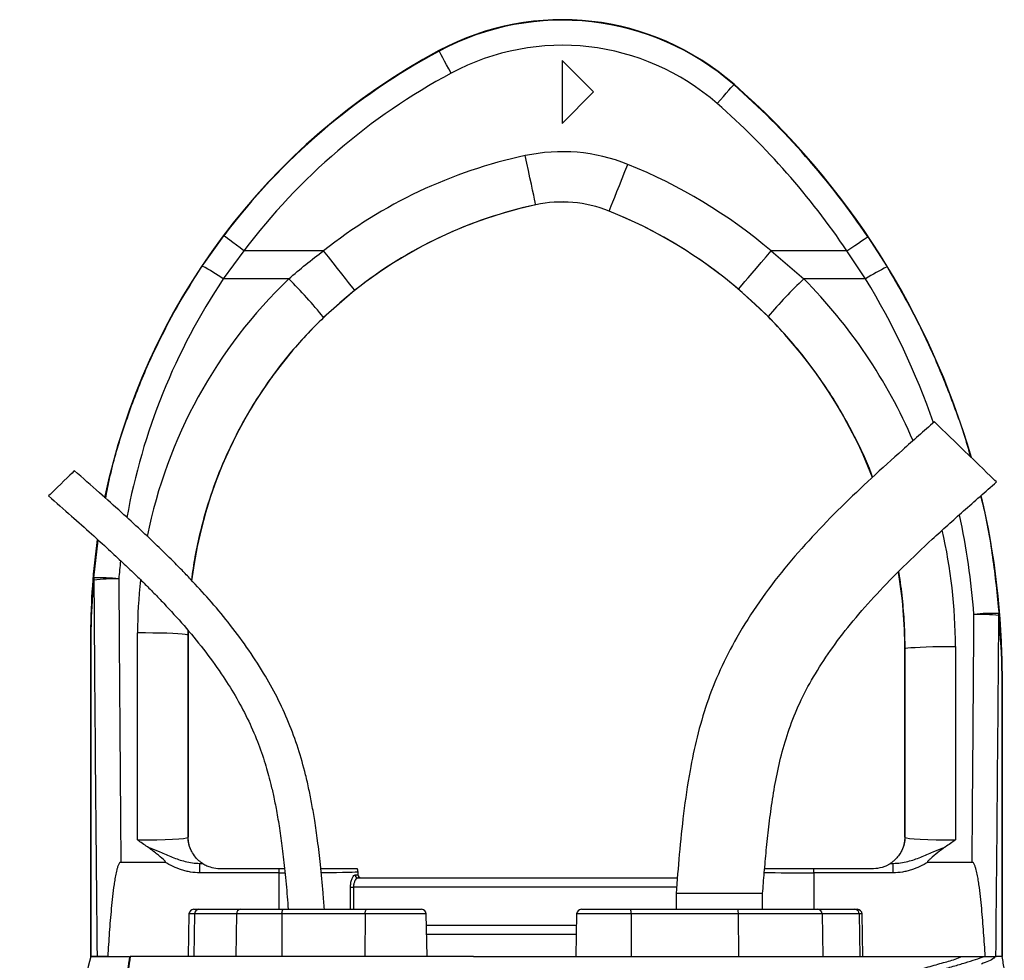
# Model space of a CAD drawing. Extents: x 4262 to 5625, y 3282 to 5186.
# Tile 14 of 14: x 4438 to 4751, y 4887 to 5186. Entities that reach past the tile are written whole.
import ezdxf

# ---------------------------------------------------------------- set-up
doc = ezdxf.new("R2010")
doc.units = 0
doc.header["$LTSCALE"] = 10
doc.header["$MEASUREMENT"] = 0
doc.layers.get('0').update_dxf_attribs({"linetype": 'CONTINUOUS'})

msp = doc.modelspace()

# ---------------------------------------------------------------- linework, layer by layer
at = {"color": 7, "linetype": 'Continuous'}
for p, q in [((4570.99, 5176.29), (4570.92, 5176.42)), ((4610.13, 5173.27), (4610.13, 5153.27)), ((4620.13, 5163.27), (4610.13, 5173.27)), ((4610.13, 5153.27), (4620.13, 5163.27)), ((4664.71, 5165.61), (4664.8, 5165.72)), ((4601.73, 5127.39), (4601.73, 5127.38)), ((4625.05, 5125.4), (4625.04, 5125.39)), ((4495.63, 5107.89), (4502.48, 5117.55)), ((4707.35, 5117.21), (4713.5, 5107.61)), ((4508.88, 5112.74), (4502.28, 5103.8)), ((4534.2, 5112.74), (4508.88, 5112.74)), ((4676.59, 5112.74), (4687.02, 5103.8)), ((4700.72, 5112.74), (4676.59, 5112.74)), ((4706.67, 5103.8), (4700.72, 5112.74)), ((4523.13, 5103.8), (4502.28, 5103.8)), ((4706.67, 5103.8), (4687.02, 5103.8)), ((4544.14, 5100.2), (4534.21, 5091.54)), ((4675.66, 5091.82), (4666.23, 5100.54)), ((4461.08, 5008.69), (4462.54, 5020.72)), ((4460.13, 4888.27), (4460.13, 4991.33)), ((4460.19, 4991.33), (4460.13, 4991.33)), ((4460.2, 4991.33), (4460.19, 4991.33)), ((4460.19, 4888.27), (4460.19, 4991.33)), ((4460.2, 4991.33), (4460.2, 4888.27)), ((4474.98, 4925.34), (4475.03, 4991.21)), ((4491.03, 4990.5), (4490.98, 4926.11)), ((4491.07, 4991.98), (4491.03, 4990.5)), ((4491.03, 4990.5), (4491.13, 4990.5)), ((4491.14, 4991.86), (4491.13, 4990.5)), ((4491.13, 4990.5), (4491.13, 4926.27)), ((4719.13, 4926.27), (4719.13, 4986.19)), ((4719.24, 4986.19), (4719.13, 4986.19)), ((4719.29, 4926.11), (4719.24, 4986.19)), ((4735.24, 4986.91), (4735.29, 4925.34)), ((4750.07, 4977.61), (4750.13, 4977.61)), ((4750.07, 4888.27), (4750.07, 4977.61)), ((4750.07, 4977.61), (4750.07, 4977.61)), ((4750.07, 4977.61), (4750.07, 4888.27)), ((4750.13, 4977.61), (4750.13, 4888.27)), ((4490.98, 4926.11), (4491.13, 4926.27)), ((4719.13, 4926.27), (4719.29, 4926.11)), ((4469.72, 4918.27), (4483.74, 4918.27)), ((4494.8, 4917.88), (4495.69, 4917.88)), ((4494.8, 4914.88), (4494.8, 4917.88)), ((4501.13, 4916.27), (4520.13, 4916.27)), ((4520.13, 4916.27), (4521.78, 4916.27)), ((4520.13, 4914.88), (4520.13, 4916.27)), ((4545.13, 4915.27), (4545.13, 4914.27)), ((4545.13, 4915.27), (4545.13, 4915.26)), ((4545.13, 4915.26), (4545.13, 4914.27)), ((4690.14, 4916.27), (4709.13, 4916.27)), ((4690.14, 4914.88), (4690.14, 4916.27)), ((4714.58, 4917.88), (4715.47, 4917.88)), ((4715.47, 4914.88), (4715.47, 4917.88)), ((4726.53, 4918.27), (4740.55, 4918.27)), ((4520.13, 4914.88), (4494.8, 4914.88)), ((4520.13, 4903.27), (4520.13, 4914.88)), ((4544.21, 4914.27), (4545.13, 4914.27)), ((4545.13, 4914.27), (4545.13, 4914.27)), ((4545.17, 4913.27), (4646.79, 4913.27)), ((4690.14, 4914.88), (4690.14, 4903.27)), ((4715.47, 4914.88), (4690.14, 4914.88)), ((4542.78, 4903.27), (4542.78, 4910.27)), ((4542.78, 4910.27), (4543.69, 4910.27)), ((4543.69, 4910.27), (4543.69, 4903.27)), ((4646.55, 4910.27), (4543.69, 4910.27)), ((4646.38, 4908.27), (4646.38, 4903.27)), ((4673.88, 4908.27), (4646.38, 4908.27)), ((4673.88, 4903.27), (4673.88, 4908.27)), ((4492.89, 4903.27), (4494.5, 4903.27)), ((4494.5, 4903.27), (4507.81, 4903.27)), ((4507.81, 4903.27), (4521.44, 4903.27)), ((4521.44, 4903.27), (4547.91, 4903.27)), ((4547.91, 4903.27), (4565.38, 4903.27)), ((4616.23, 4903.27), (4631.8, 4903.27)), ((4631.8, 4903.27), (4665.91, 4903.27)), ((4665.91, 4903.27), (4691.39, 4903.27)), ((4691.39, 4903.27), (4703.24, 4903.27)), ((4703.24, 4903.27), (4704.04, 4903.27)), ((4491.39, 4901.79), (4491.15, 4888.27)), ((4493.18, 4901.79), (4491.39, 4901.79)), ((4493.18, 4901.79), (4492.97, 4888.27)), ((4506.49, 4901.79), (4493.18, 4901.79)), ((4506.49, 4901.79), (4506.28, 4888.27)), ((4520.96, 4901.79), (4506.49, 4901.79)), ((4520.96, 4901.79), (4520.89, 4888.27)), ((4547.43, 4901.79), (4520.96, 4901.79)), ((4547.43, 4901.79), (4547.36, 4888.27)), ((4566.88, 4901.79), (4547.43, 4901.79)), ((4567.12, 4888.27), (4566.88, 4901.79)), ((4614.73, 4901.79), (4614.49, 4888.27)), ((4632.06, 4901.79), (4614.73, 4901.79)), ((4632.06, 4901.79), (4632.1, 4888.27)), ((4666.17, 4901.79), (4632.06, 4901.79)), ((4666.17, 4901.79), (4666.21, 4888.27)), ((4692.8, 4901.79), (4666.17, 4901.79)), ((4692.8, 4901.79), (4693.02, 4888.27)), ((4704.65, 4901.79), (4692.8, 4901.79)), ((4704.65, 4901.79), (4704.87, 4888.27)), ((4705.54, 4901.79), (4704.65, 4901.79)), ((4705.78, 4888.27), (4705.54, 4901.79)), ((4566.94, 4898.27), (4614.67, 4898.27)), ((4614.61, 4895.27), (4566.99, 4895.27)), ((4460.13, 4888.27), (4460.19, 4888.27)), ((4460.2, 4888.27), (4460.19, 4888.27)), ((4462.14, 4888.27), (4460.2, 4888.27)), ((4469.11, 4888.27), (4472.42, 4888.27)), ((4581.93, 4888.27), (4616.07, 4888.27)), ((4744.61, 4888.27), (4744.72, 4888.27))]:
    msp.add_line(p, q, dxfattribs=at)
at = {"color": 7, "linetype": 'Continuous', "flags": 128}
for points in [[(4574.77, 5169.24), (4574.04, 5170.6), (4573.34, 5171.91), (4572.69, 5173.12), (4572.12, 5174.18), (4571.65, 5175.06), (4571.3, 5175.72), (4571.08, 5176.13), (4570.99, 5176.29)], [(4659.44, 5159.59), (4660.45, 5160.75), (4661.43, 5161.87), (4662.34, 5162.9), (4663.13, 5163.81), (4663.79, 5164.56), (4664.28, 5165.12), (4664.59, 5165.47), (4664.71, 5165.61)], [(4601.73, 5127.39), (4601.68, 5127.62), (4601.55, 5128.22), (4601.35, 5129.18), (4601.07, 5130.47), (4600.73, 5132.07), (4600.33, 5133.92), (4599.88, 5136), (4599.4, 5138.25), (4598.89, 5140.61), (4598.37, 5143.03)], [(4625.05, 5125.4), (4625.14, 5125.62), (4625.37, 5126.19), (4625.73, 5127.1), (4626.22, 5128.32), (4626.83, 5129.84), (4627.54, 5131.6), (4628.33, 5133.57), (4629.19, 5135.7), (4630.09, 5137.95), (4631.01, 5140.24)], [(4508.88, 5112.74), (4507.64, 5113.67), (4506.46, 5114.56), (4505.36, 5115.39), (4504.4, 5116.11), (4503.6, 5116.71), (4503, 5117.16), (4502.63, 5117.44), (4502.48, 5117.55)], [(4700.72, 5112.74), (4702, 5113.6), (4703.23, 5114.43), (4704.37, 5115.2), (4705.37, 5115.87), (4706.19, 5116.43), (4706.81, 5116.85), (4707.2, 5117.11), (4707.35, 5117.21)], [(4544.14, 5100.2), (4543.99, 5100.39), (4543.61, 5100.87), (4543, 5101.64), (4542.18, 5102.67), (4541.17, 5103.95), (4539.99, 5105.44), (4538.67, 5107.11), (4537.24, 5108.91), (4535.74, 5110.8), (4534.2, 5112.74)], [(4666.23, 5100.54), (4666.39, 5100.72), (4666.78, 5101.19), (4667.42, 5101.94), (4668.27, 5102.95), (4669.33, 5104.19), (4670.56, 5105.64), (4671.93, 5107.26), (4673.42, 5109.01), (4674.98, 5110.85), (4676.59, 5112.74)], [(4748.32, 5039.21), (4748.19, 5039.34), (4747.81, 5039.7), (4747.18, 5040.31), (4746.34, 5041.13), (4745.28, 5042.15), (4744.05, 5043.35), (4742.67, 5044.68), (4741.19, 5046.12), (4739.63, 5047.63), (4738.04, 5049.17), (4736.47, 5050.7), (4734.94, 5052.17), (4733.51, 5053.57), (4732.2, 5054.83), (4731.05, 5055.94), (4730.1, 5056.87), (4729.36, 5057.59), (4728.86, 5058.07), (4728.6, 5058.32), (4728.57, 5058.35)], [(4454.95, 5042.78), (4454.92, 5042.75), (4454.67, 5042.5), (4454.17, 5042.02), (4453.46, 5041.33), (4452.58, 5040.49), (4451.6, 5039.53), (4450.57, 5038.53), (4449.55, 5037.54), (4448.61, 5036.64), (4447.82, 5035.86), (4447.21, 5035.27), (4446.83, 5034.91), (4446.7, 5034.78)], [(4491.03, 4990.5), (4490.79, 4990.61), (4490.18, 4990.72), (4489.2, 4990.82), (4487.88, 4990.91), (4486.25, 4991), (4484.35, 4991.07), (4482.22, 4991.13), (4479.92, 4991.17), (4477.51, 4991.2), (4475.03, 4991.21)], [(4719.24, 4986.19), (4719.48, 4986.31), (4720.09, 4986.41), (4721.07, 4986.52), (4722.4, 4986.61), (4724.03, 4986.7), (4725.93, 4986.77), (4728.05, 4986.83), (4730.35, 4986.87), (4732.77, 4986.9), (4735.24, 4986.91)], [(4520.96, 4901.79), (4520.97, 4902.08), (4521, 4902.36), (4521.05, 4902.61), (4521.11, 4902.84), (4521.18, 4903.02), (4521.26, 4903.16), (4521.35, 4903.24), (4521.44, 4903.27)], [(4547.43, 4901.79), (4547.44, 4902.08), (4547.47, 4902.36), (4547.52, 4902.61), (4547.58, 4902.84), (4547.65, 4903.02), (4547.73, 4903.16), (4547.82, 4903.24), (4547.91, 4903.27)]]:
    msp.add_lwpolyline(points, dxfattribs=at)
at = {"color": 7, "linetype": 'Continuous'}
for centre, radius, start, end in [((4610.13, 5103.27), 83, 48.8005, 118.1929), ((4610.13, 5103.27), 82.85, 48.8005, 118.1929), ((4670.13, 4991.33), 210, 118.1929, 168.2253), ((4670.13, 4991.33), 209.85, 118.1929, 143.0256), ((4610.13, 5103.27), 74.85, 48.8005, 118.1929), ((4670.13, 4991.33), 201.85, 118.1929, 143.0256), ((4500.13, 4977.61), 249.85, 33.9671, 48.8005), ((4500.13, 4977.61), 250, 16.1034, 48.8005), ((4500.13, 4977.61), 241.85, 33.9671, 48.8005), ((4610.13, 5088.27), 56.01, 68.1161, 102.1224), ((4631.13, 4990.5), 156.01, 102.1224, 128.4138), ((4569.13, 4986.19), 166.01, 49.6645, 68.1161), ((4610.13, 5088.27), 40.01, 68.1161, 102.1224), ((4610.13, 5088.27), 40, 68.1161, 102.1224), ((4631.13, 4990.5), 140, 102.1224, 172.9049), ((4631.13, 4990.5), 140.01, 102.1224, 128.4138), ((4569.13, 4986.19), 150, 21.3034, 68.1161), ((4569.13, 4986.19), 150.01, 49.6645, 68.1161), ((4470.55, 5059.59), 54.41, 54.3308, 62.557), ((4735.86, 5059.42), 53.12, 114.8927, 123.3337), ((4424.55, 5003.62), 140.55, 38.7228, 45.4615), ((4780.49, 5003.79), 136.89, 133.0627, 139.9765), ((4500.13, 4977.61), 250, 0, 13.2399), ((4670.13, 4991.33), 210, 171.9067, 180), ((4569.13, 4986.19), 150, 0, 9.3367), ((4463.29, 4961.9), 46.84, 82.9282, 92.6971), ((4463.6, 5008.56), 2.52, 176.8646, 192.0014), ((4467.81, 4947.95), 60.45, 88.8245, 96.3447), ((4746.73, 4950.62), 46.8, 87.0838, 96.8635), ((4742.34, 4935.96), 61.14, 83.6988, 91.1279), ((4746.88, 4997.25), 2.23, 346.3932, 2.7453), ((4498.98, 4926.11), 8, 180.0185, 209.1252), ((4711.29, 4926.11), 8, 330.8748, 359.9815), ((4501.13, 4926.27), 10, 236.7363, 236.9813), ((4542.13, 4915.26), 3, 0.0204, 19.6328), ((4709.13, 4926.27), 10, 303.0187, 303.2637), ((4545.19, 4914.25), 0.982, 178.9423, 268.9068), ((4546.13, 4914.27), 1, 179.9947, 270.0006), ((4492.89, 4901.77), 1.5, 90, 179), ((4494.59, 4901.86), 1.41, 93.8438, 182.542), ((4507.9, 4901.86), 1.41, 93.8438, 182.542), ((4565.38, 4901.77), 1.5, 1, 90), ((4616.23, 4901.77), 1.5, 90, 179), ((4629.75, 4902.15), 2.33, 351.3084, 28.7325), ((4663.87, 4902.15), 2.33, 351.3087, 28.7322), ((4691.35, 4901.81), 1.46, 359.2297, 88.204), ((4703.19, 4901.81), 1.46, 359.2297, 88.2043), ((4704.04, 4901.77), 1.5, 1, 90)]:
    msp.add_arc(centre, radius, start, end, dxfattribs=at)
for centre, major_axis, ratio, start_param, end_param in [((4670.13, 4991.85), (0, 201.76), 1, 0.982585, 1.391125), ((4631.13, 4991.09), (0, 156.1), 1, 0.764074, 1.372079), ((4569.13, 4986.78), (0, 166.11), 1, 5.117943, 5.494101), ((4500.13, 4978.16), (0, 241.75), 1, 5.049124, 5.258909), ((4500.13, 4978.16), (0, 241.75), 1, 4.790748, 4.92309), ((4569.13, 4986.78), (0, 166.11), 1, 4.71317, 4.937328), ((4670.13, 4991.85), (0, 201.76), 1, 1.460239, 1.48873), ((4560.13, 5298.09), (0, 2056.47), 0.048627, 1.712315, 1.771423), ((4560.13, 5298.45), (0, 2056.47), 0.044737, 1.712315, 1.756735), ((4631.13, 4991.09), (0, 156.1), 1, 1.461892, 1.570015), ((4650.13, 5298.45), (0, 2056.47), 0.044737, 4.52645, 4.565316), ((4650.13, 5298.09), (0, 2056.47), 0.048627, 4.511856, 4.565316), ((4474.98, 4926.12), (16, 0.01), 0.048575, 4.712297, 6.265657), ((4499.14, 4926.27), (-5.66, -5.66), 0.999695, 5.497939, 5.499231), ((4711.13, 4926.27), (-5.66, 5.66), 0.999695, 3.925547, 3.926839), ((4735.29, 4926.12), (16, -0.01), 0.048575, 3.15912, 4.712481), ((4474.98, 4918.12), (24, 0), 0.017486, 5.683962, 5.749965), ((4520.13, 4915.27), (25, 0), 0.01536, 5.276513, 6.265732), ((4542.13, 4915.27), (2.12, 2.12), 0.999695, 5.497939, 5.837579), ((4735.29, 4918.12), (24, 0), 0.017486, 3.674813, 3.740816), ((4520.13, 4915.27), (25, 0), 0.01536, 4.712389, 4.784591), ((4546.13, 4914.27), (1, 0), 0.999848, 3.141593, 4.712389), ((4690.14, 4915.27), (25, 0), 0.01536, 4.031302, 4.712389)]:
    msp.add_ellipse(centre, major_axis=major_axis, ratio=ratio, start_param=start_param, end_param=end_param, dxfattribs=at)
for points, knots in [([(4523.13, 5103.8), (4524.92, 5105.35), (4528.51, 5108.46), (4532.3, 5111.31), (4534.2, 5112.74)], [0, 0, 0, 0, 0.499404, 1, 1, 1, 1]), ([(4464.88, 5034.01), (4465.28, 5036.12), (4466.67, 5043.48), (4470.35, 5055.94), (4475.9, 5071.28), (4482.23, 5085.06), (4488.82, 5097.28), (4493.36, 5104.35), (4495.63, 5107.89)], [0, 0, 0, 0, 0.0797577, 0.2790299, 0.4831593, 0.6872885, 0.8433631, 1, 1, 1, 1]), ([(4713.5, 5107.61), (4716.19, 5103), (4721.56, 5093.77), (4728.51, 5079.32), (4734.52, 5064.36), (4738.32, 5053.65), (4739.82, 5047.85), (4739.96, 5047.31)], [0, 0, 0, 0, 0.242221, 0.484941, 0.727661, 0.974494, 1, 1, 1, 1]), ([(4534.21, 5091.54), (4532.31, 5089.66), (4528.51, 5085.9), (4523.22, 5079.84), (4518.23, 5073.47), (4512.94, 5065.82), (4507.59, 5056.8), (4502.45, 5046.2), (4498.18, 5035.1), (4495.2, 5024.76), (4493.24, 5015.7), (4492.51, 5010.48), (4492.16, 5008)], [0, 0, 0, 0, 0.083997, 0.167993, 0.253113, 0.338234, 0.460455, 0.582675, 0.708446, 0.834217, 0.921057, 1, 1, 1, 1]), ([(4708.88, 5040.73), (4708.73, 5041.16), (4707.17, 5045.62), (4703.23, 5053.77), (4697.73, 5063.77), (4692.24, 5072.09), (4687.14, 5078.97), (4681.64, 5085.59), (4677.66, 5089.75), (4675.66, 5091.82)], [0, 0, 0, 0, 0.021931, 0.231393, 0.440858, 0.579728, 0.718597, 0.859299, 1, 1, 1, 1]), ([(4728.57, 5058.35), (4725.19, 5055.38), (4718.47, 5049.47), (4708.55, 5040.51), (4698.9, 5031.34), (4689.6, 5021.84), (4680.81, 5011.83), (4672.73, 5001.19), (4665.85, 4990.38), (4660.25, 4979.57), (4656.04, 4968.93), (4652.96, 4958.17), (4650.5, 4946.45), (4648.67, 4933.99), (4647.35, 4920.93), (4646.7, 4912.43), (4646.38, 4908.27)], [0, 0, 0, 0, 0.075782, 0.150783, 0.225431, 0.300064, 0.374771, 0.449774, 0.525045, 0.590363, 0.654638, 0.717589, 0.778745, 0.856355, 0.929624, 1, 1, 1, 1]), ([(4534.48, 4903.27), (4534.34, 4905.02), (4533.97, 4909.76), (4533.28, 4917.06), (4532.39, 4924.74), (4531.47, 4931.13), (4530.55, 4936.53), (4529.59, 4941.38), (4528.22, 4947.34), (4526.21, 4954.51), (4523.21, 4962.76), (4519.5, 4970.76), (4515.03, 4978.77), (4509.82, 4986.74), (4504, 4994.52), (4498, 5001.69), (4493.02, 5007.13), (4488.94, 5011.38), (4485.41, 5014.93), (4481.05, 5019.19), (4475.8, 5024.15), (4469.65, 5029.77), (4462.61, 5036.06), (4457.6, 5040.46), (4454.95, 5042.78)], [0, 0, 0, 0, 0.031551, 0.085485, 0.13182, 0.170511, 0.201541, 0.2303, 0.25948, 0.311439, 0.364163, 0.416982, 0.469826, 0.529004, 0.587941, 0.644518, 0.696912, 0.720533, 0.75038, 0.786967, 0.830235, 0.880156, 0.936733, 1, 1, 1, 1]), ([(4673.88, 4908.27), (4674.07, 4910.49), (4674.44, 4915.08), (4675.07, 4922.17), (4675.85, 4929.63), (4676.86, 4937.39), (4678.22, 4945.38), (4680.08, 4953.52), (4682.63, 4961.79), (4686.12, 4970.12), (4690.65, 4978.46), (4696.21, 4986.84), (4702.78, 4995.28), (4710.32, 5003.8), (4718.76, 5012.42), (4728.01, 5021.19), (4737.95, 5030.13), (4744.81, 5036.14), (4748.32, 5039.21)], [0, 0, 0, 0, 0.04261, 0.088057, 0.136008, 0.186034, 0.237676, 0.290826, 0.345714, 0.402895, 0.463102, 0.526963, 0.594979, 0.667421, 0.744347, 0.825623, 0.910981, 1, 1, 1, 1]), ([(4446.7, 5034.78), (4449.13, 5032.64), (4453.71, 5028.63), (4460.1, 5022.96), (4465.54, 5018.01), (4470.06, 5013.81), (4473.81, 5010.24), (4477.11, 5007.02), (4480.24, 5003.87), (4484.54, 4999.41), (4489.88, 4993.55), (4496.04, 4986.1), (4501.46, 4978.67), (4506.13, 4971.31), (4510.01, 4964.12), (4513.2, 4956.88), (4515.23, 4951), (4516.52, 4946.55), (4517.41, 4943.18), (4518.33, 4939.23), (4519.29, 4934.44), (4520.23, 4928.83), (4521.12, 4922.38), (4521.94, 4915.1), (4522.54, 4908.64), (4522.86, 4904.59), (4522.97, 4903.27)], [0, 0, 0, 0, 0.061536, 0.115578, 0.162106, 0.201141, 0.23272, 0.260436, 0.288549, 0.317052, 0.377914, 0.439148, 0.500379, 0.552487, 0.604477, 0.6552, 0.702424, 0.722482, 0.743133, 0.768669, 0.799514, 0.835762, 0.876713, 0.923031, 0.974731, 1, 1, 1, 1]), ([(4743.25, 5034.75), (4743.39, 5034.23), (4745.07, 5027.87), (4747.25, 5015.4), (4748.49, 5003.38), (4749.11, 4997.36)], [0, 0, 0, 0, 0.0432473, 0.5203643, 1, 1, 1, 1]), ([(4719.24, 4986.19), (4719.2, 4988.86), (4719.12, 4994.2), (4718.41, 5002.21), (4717.77, 5007.72), (4717.23, 5010.54), (4717.19, 5010.71)], [0, 0, 0, 0, 0.325063, 0.650128, 0.978957, 1, 1, 1, 1]), ([(4460.19, 4991.33), (4460.2, 4992.01), (4460.21, 4994), (4460.3, 4996.86), (4460.52, 5001.98), (4460.85, 5005.9), (4461.08, 5008.69)], [0, 0, 0, 0, 0.102056, 0.300547, 0.500899, 1, 1, 1, 1]), ([(4461.13, 5008.03), (4460.89, 5005.33), (4460.55, 5001.55), (4460.31, 4996.72), (4460.22, 4994.02), (4460.2, 4992.13), (4460.2, 4991.47), (4460.2, 4991.33)], [0, 0, 0, 0, 0.501557, 0.701372, 0.900224, 0.979945, 1, 1, 1, 1]), ([(4750.07, 4977.61), (4750.07, 4977.8), (4750.07, 4978.76), (4750.03, 4981.39), (4749.83, 4987.48), (4749.38, 4992.86), (4749.05, 4996.73)], [0, 0, 0, 0, 0.024471, 0.130497, 0.375915, 1, 1, 1, 1]), ([(4749.11, 4997.36), (4749.42, 4993.37), (4749.85, 4987.8), (4750.03, 4981.49), (4750.07, 4978.79), (4750.07, 4977.8), (4750.07, 4977.61)], [0, 0, 0, 0, 0.621373, 0.866998, 0.974852, 1, 1, 1, 1]), ([(4478.22, 4923.12), (4477.14, 4923.85), (4476.06, 4924.58), (4474.99, 4925.34), (4474.98, 4925.34)], [0, 0, 0, 0, 0.993576, 1, 1, 1, 1]), ([(4491.99, 4922.22), (4491.85, 4922.53), (4491.58, 4923.14), (4491.32, 4924.21), (4491.19, 4925.2), (4491.15, 4925.6), (4491.14, 4925.98), (4491.14, 4926.17), (4491.13, 4926.26)], [0, 0, 0, 0, 0.4019, 0.800519, 0.871224, 0.942339, 0.974172, 1, 1, 1, 1]), ([(4719.13, 4926.26), (4719.13, 4926.16), (4719.13, 4925.92), (4719.1, 4925.42), (4719.02, 4924.71), (4718.88, 4923.97), (4718.63, 4923.08), (4718.42, 4922.56), (4718.28, 4922.22)], [0, 0, 0, 0, 0.029974, 0.071339, 0.178093, 0.380916, 0.584655, 1, 1, 1, 1]), ([(4735.29, 4925.34), (4735.28, 4925.34), (4734.21, 4924.58), (4733.12, 4923.85), (4732.05, 4923.12)], [0, 0, 0, 0, 0.006424, 1, 1, 1, 1]), ([(4483.74, 4918.27), (4483.77, 4918.27), (4483.82, 4918.27), (4483.86, 4918.29), (4483.88, 4918.31), (4483.9, 4918.34), (4483.9, 4918.37), (4483.88, 4918.45), (4483.7, 4918.71), (4482.76, 4919.56), (4480.92, 4921.1), (4479.18, 4922.4), (4478.22, 4923.12)], [0, 0, 0, 0, 0.012381, 0.016905, 0.020094, 0.023299, 0.027094, 0.03359, 0.054173, 0.149758, 0.529048, 1, 1, 1, 1]), ([(4478.22, 4923.12), (4478.47, 4923.03), (4479.78, 4922.55), (4482.39, 4921.39), (4486.05, 4919.79), (4489.51, 4918.61), (4492.45, 4917.99), (4494.02, 4917.92), (4494.8, 4917.88)], [0, 0, 0, 0, 0.044499, 0.237941, 0.484775, 0.731119, 0.865654, 1, 1, 1, 1]), ([(4495.65, 4917.91), (4495.53, 4917.98), (4495.34, 4918.09), (4494.37, 4918.88), (4493.33, 4919.91), (4492.35, 4921.42), (4492.07, 4922.05), (4491.99, 4922.22)], [0, 0, 0, 0, 0.300697, 0.473627, 0.646768, 0.903513, 1, 1, 1, 1]), ([(4718.28, 4922.22), (4718.2, 4922.04), (4717.96, 4921.51), (4717.12, 4920.19), (4716.11, 4919.06), (4715.32, 4918.4), (4714.77, 4918), (4714.67, 4917.94), (4714.62, 4917.91)], [0, 0, 0, 0, 0.100064, 0.296152, 0.491653, 0.654257, 0.816871, 1, 1, 1, 1]), ([(4715.47, 4917.88), (4716.25, 4917.92), (4717.82, 4917.99), (4720.76, 4918.61), (4724.21, 4919.79), (4727.88, 4921.39), (4730.48, 4922.55), (4731.8, 4923.03), (4732.05, 4923.12)], [0, 0, 0, 0, 0.134347, 0.268881, 0.515225, 0.762059, 0.955501, 1, 1, 1, 1]), ([(4732.05, 4923.12), (4731.23, 4922.53), (4729.59, 4921.37), (4727.83, 4919.81), (4726.74, 4918.88), (4726.44, 4918.53), (4726.38, 4918.42), (4726.37, 4918.37), (4726.37, 4918.34), (4726.38, 4918.31), (4726.4, 4918.29), (4726.44, 4918.27), (4726.49, 4918.27), (4726.52, 4918.27), (4726.53, 4918.27)], [0, 0, 0, 0, 0.394133, 0.788828, 0.922229, 0.958054, 0.966199, 0.972938, 0.9764, 0.979891, 0.982938, 0.987562, 0.996705, 1, 1, 1, 1]), ([(4469.72, 4918.27), (4469.64, 4918.27), (4469.56, 4918.24), (4469.42, 4918.15), (4469.36, 4918.09), (4469.21, 4917.91), (4469.12, 4917.77), (4468.9, 4917.34), (4468.79, 4917.04), (4468.59, 4916.44), (4468.5, 4916.13), (4468.34, 4915.51), (4468.27, 4915.2), (4468.07, 4914.27), (4467.95, 4913.64), (4467.73, 4912.38), (4467.63, 4911.75), (4467.36, 4909.86), (4467.2, 4908.59), (4466.92, 4906.06), (4466.79, 4904.79), (4466.43, 4900.98), (4466.22, 4898.44), (4465.86, 4893.36), (4465.7, 4890.81), (4465.55, 4888.27)], [0, 0, 0, 0, 0.007813, 0.007813, 0.015625, 0.015625, 0.03125, 0.03125, 0.0625, 0.0625, 0.09375, 0.09375, 0.125, 0.125, 0.1875, 0.1875, 0.25, 0.25, 0.375, 0.375, 0.5, 0.5, 0.75, 0.75, 1, 1, 1, 1]), ([(4494.8, 4914.88), (4493.82, 4914.88), (4492.85, 4914.97), (4491.41, 4915.22), (4490.94, 4915.32), (4489.99, 4915.55), (4489.52, 4915.69), (4487.19, 4916.45), (4485.44, 4917.29), (4483.74, 4918.27)], [0, 0, 0, 0, 0.25, 0.25, 0.375, 0.375, 0.5, 0.5, 1, 1, 1, 1]), ([(4495.69, 4917.88), (4495.71, 4917.86), (4495.77, 4917.83), (4496.16, 4917.59), (4496.9, 4917.19), (4498.37, 4916.59), (4499.9, 4916.29), (4500.93, 4916.27), (4501.13, 4916.27)], [0, 0, 0, 0, 0.096993, 0.193378, 0.330468, 0.54889, 0.911429, 1, 1, 1, 1]), ([(4533.32, 4916.27), (4533.47, 4916.27), (4534.86, 4916.27), (4537.12, 4916.27), (4539.98, 4916.27), (4542.23, 4916.27), (4543.78, 4916.27), (4544.71, 4916.27), (4544.87, 4916.27), (4544.95, 4916.27)], [0, 0, 0, 0, 0.021068, 0.192382, 0.363695, 0.534798, 0.7059, 0.85295, 1, 1, 1, 1]), ([(4674.56, 4916.27), (4674.88, 4916.27), (4676.24, 4916.27), (4679.08, 4916.27), (4682.79, 4916.27), (4686.52, 4916.27), (4688.93, 4916.27), (4690.14, 4916.27)], [0, 0, 0, 0, 0.076466, 0.32402, 0.571576, 0.785788, 1, 1, 1, 1]), ([(4709.13, 4916.27), (4710.12, 4916.35), (4711.54, 4916.47), (4713.14, 4917.08), (4713.94, 4917.49), (4714.39, 4917.76), (4714.56, 4917.87), (4714.58, 4917.88), (4714.58, 4917.88)], [0, 0, 0, 0, 0.425158, 0.61398, 0.770766, 0.874047, 0.960867, 1, 1, 1, 1]), ([(4726.53, 4918.27), (4724.83, 4917.29), (4723.08, 4916.45), (4720.75, 4915.69), (4720.28, 4915.55), (4719.33, 4915.32), (4718.86, 4915.22), (4717.42, 4914.97), (4716.45, 4914.88), (4715.47, 4914.88)], [0, 0, 0, 0, 0.5, 0.5, 0.625, 0.625, 0.75, 0.75, 1, 1, 1, 1]), ([(4744.72, 4888.27), (4744.57, 4890.81), (4744.41, 4893.36), (4744.04, 4898.45), (4743.84, 4900.99), (4743.48, 4904.8), (4743.35, 4906.07), (4743.06, 4908.61), (4742.91, 4909.87), (4742.63, 4911.77), (4742.53, 4912.4), (4742.32, 4913.65), (4742.2, 4914.28), (4742, 4915.22), (4741.92, 4915.53), (4741.76, 4916.14), (4741.68, 4916.45), (4741.47, 4917.06), (4741.36, 4917.36), (4741.14, 4917.78), (4741.06, 4917.92), (4740.9, 4918.1), (4740.84, 4918.15), (4740.71, 4918.24), (4740.63, 4918.27), (4740.55, 4918.27)], [0, 0, 0, 0, 0.25, 0.25, 0.5, 0.5, 0.625, 0.625, 0.75, 0.75, 0.8125, 0.8125, 0.875, 0.875, 0.90625, 0.90625, 0.9375, 0.9375, 0.96875, 0.96875, 0.984375, 0.984375, 0.992187, 0.992187, 1, 1, 1, 1]), ([(4542.78, 4910.27), (4542.79, 4910.48), (4542.8, 4911.16), (4542.98, 4912.28), (4543.35, 4913.37), (4543.8, 4914.12), (4544.07, 4914.22), (4544.21, 4914.27)], [0, 0, 0, 0, 0.102071, 0.322791, 0.552383, 0.777038, 1, 1, 1, 1]), ([(4545.17, 4913.27), (4545.03, 4913.23), (4544.75, 4913.16), (4544.29, 4912.6), (4543.9, 4911.79), (4543.71, 4910.94), (4543.69, 4910.43), (4543.69, 4910.27)], [0, 0, 0, 0, 0.229069, 0.458566, 0.687947, 0.902147, 1, 1, 1, 1]), ([(4460.13, 4888.27), (4458.06, 4879.86), (4453.92, 4863.05), (4448.75, 4837.6), (4444.34, 4812.03), (4440.83, 4786.32), (4438.56, 4765.98), (4437.74, 4754.19), (4437.53, 4751.03)], [0, 0, 0, 0, 0.186516, 0.372902, 0.559207, 0.74548, 0.931769, 1, 1, 1, 1]), ([(4457.55, 4811.93), (4458.53, 4818.57), (4460.48, 4831.85), (4464.4, 4851.61), (4468.02, 4870.49), (4471.89, 4882.5), (4472.61, 4888.27), (4472.61, 4888.27)], [0, 0, 0, 0, 0.258701, 0.517359, 0.775962, 0.999998, 1, 1, 1, 1]), ([(4472.72, 4888.27), (4472.72, 4888.27), (4472, 4882.49), (4468.12, 4870.48), (4464.49, 4851.59), (4460.57, 4831.84), (4458.62, 4818.56), (4457.65, 4811.93)], [0, 0, 0, 0, 0.000002, 0.224368, 0.482888, 0.741432, 1, 1, 1, 1]), ([(4460.13, 4888.27), (4460.24, 4888.27), (4460.46, 4888.27), (4462.24, 4888.27), (4464.98, 4888.27), (4467.73, 4888.27), (4469.11, 4888.27)], [0, 0, 0, 0, 0.25, 0.5, 0.75, 1, 1, 1, 1]), ([(4465.55, 4888.27), (4464.85, 4888.27), (4463.45, 4888.27), (4462.48, 4888.27), (4462.21, 4888.27), (4462.14, 4888.27)], [0, 0, 0, 0, 0.430786, 0.861562, 1, 1, 1, 1]), ([(4581.93, 4888.27), (4570.82, 4888.27), (4548.95, 4888.27), (4518.72, 4888.27), (4492.54, 4888.27), (4478.62, 4888.27), (4472.72, 4888.27)], [0.5613215, 0.5613215, 0.5613215, 0.5613215, 0.6404767, 0.7196318, 0.798787, 0.8776759, 0.8776759, 0.8776759, 0.8776759]), ([(4616.07, 4888.27), (4618.46, 4888.27), (4623.46, 4888.27), (4631.23, 4888.27), (4638.64, 4888.27), (4645.31, 4888.27), (4651, 4888.27), (4654.58, 4888.27), (4656.3, 4888.27)], [0, 0, 0, 0, 0.178042, 0.371274, 0.5705, 0.723217, 0.867121, 1, 1, 1, 1]), ([(4643.35, 4859.84), (4646.13, 4860.61), (4651.69, 4862.15), (4660.86, 4864.68), (4670.83, 4867.43), (4681.38, 4870.35), (4691.44, 4873.12), (4700.86, 4875.72), (4708.79, 4877.91), (4715.38, 4879.74), (4720.62, 4881.2), (4725.27, 4882.5), (4728.33, 4883.36), (4731.46, 4884.25), (4734.62, 4885.16), (4738.43, 4886.29), (4741.78, 4887.35), (4743.55, 4887.96), (4744.43, 4888.27)], [0, 0, 0, 0, 0.059026, 0.1180599, 0.1995349, 0.2813043, 0.3630662, 0.4445309, 0.5250655, 0.5834632, 0.6418606, 0.6930429, 0.7442252, 0.7562149, 0.8168265, 0.8774401, 0.9387201, 1, 1, 1, 1]), ([(4644.36, 4862.74), (4644.36, 4862.74), (4647.11, 4862.74), (4652.3, 4865.21), (4661.16, 4867.12), (4670.73, 4869.86), (4680.92, 4872.55), (4690.62, 4875.17), (4699.48, 4877.55), (4707.49, 4879.71), (4714.69, 4881.66), (4721.08, 4883.41), (4726.64, 4884.92), (4731.56, 4886.39), (4734.9, 4887.19), (4737.19, 4888.27), (4737.62, 4888.27), (4737.62, 4888.27)], [0, 0, 0, 0, 0, 0.065342, 0.130684, 0.221515, 0.312671, 0.403828, 0.494659, 0.577078, 0.659618, 0.742037, 0.815846, 0.889741, 0.96356, 1, 1, 1, 1, 1]), ([(4656.3, 4888.27), (4660.35, 4888.27), (4668.42, 4888.27), (4679.86, 4888.27), (4690.65, 4888.27), (4700.71, 4888.27), (4709.91, 4888.27), (4718.25, 4888.27), (4725.66, 4888.27), (4732.24, 4888.27), (4735.83, 4888.27), (4737.62, 4888.27)], [0, 0, 0, 0, 0.114839, 0.228559, 0.34136, 0.453398, 0.564844, 0.67389, 0.782671, 0.891327, 1, 1, 1, 1]), ([(4737.62, 4888.27), (4737.87, 4888.27), (4738.36, 4888.27), (4739.08, 4888.27), (4739.79, 4888.27), (4740.48, 4888.27), (4741.3, 4888.27), (4742.25, 4888.27), (4743.35, 4888.27), (4744.07, 4888.27), (4744.43, 4888.27)], [0, 0, 0, 0, 0.101917, 0.202879, 0.302889, 0.401951, 0.500069, 0.66183, 0.828469, 1, 1, 1, 1]), ([(4748.16, 4888.27), (4748.16, 4888.27), (4747.83, 4888.27), (4747.41, 4887.44), (4745.82, 4886.88), (4744.3, 4886.18), (4743.53, 4885.84)], [0, 0, 0, 0, 0.0000029, 0.1930533, 0.5957948, 1, 1, 1, 1]), ([(4744.43, 4888.27), (4744.51, 4888.27), (4744.68, 4888.27), (4744.92, 4888.27), (4745.16, 4888.27), (4745.4, 4888.27), (4745.73, 4888.27), (4746.16, 4888.27), (4746.64, 4888.27), (4747.08, 4888.27), (4747.48, 4888.27), (4747.84, 4888.27), (4748.05, 4888.27), (4748.16, 4888.27)], [0, 0, 0, 0, 0.048202, 0.097322, 0.147367, 0.198347, 0.250267, 0.373775, 0.500284, 0.624448, 0.74908, 0.874243, 1, 1, 1, 1]), ([(4750.79, 4884.08), (4750.69, 4884.78), (4750.47, 4886.18), (4750.25, 4887.57), (4750.13, 4888.27)], [0, 0, 0, 0, 0.499973, 1, 1, 1, 1])]:
    msp.add_open_spline(points, degree=3, knots=knots, dxfattribs=at)
msp.add_open_spline([(4750.13, 4888.27), (4750.06, 4888.27), (4749.4, 4888.27), (4748.16, 4888.27)], degree=3, dxfattribs=at)

doc.saveas('drawing.dxf')
